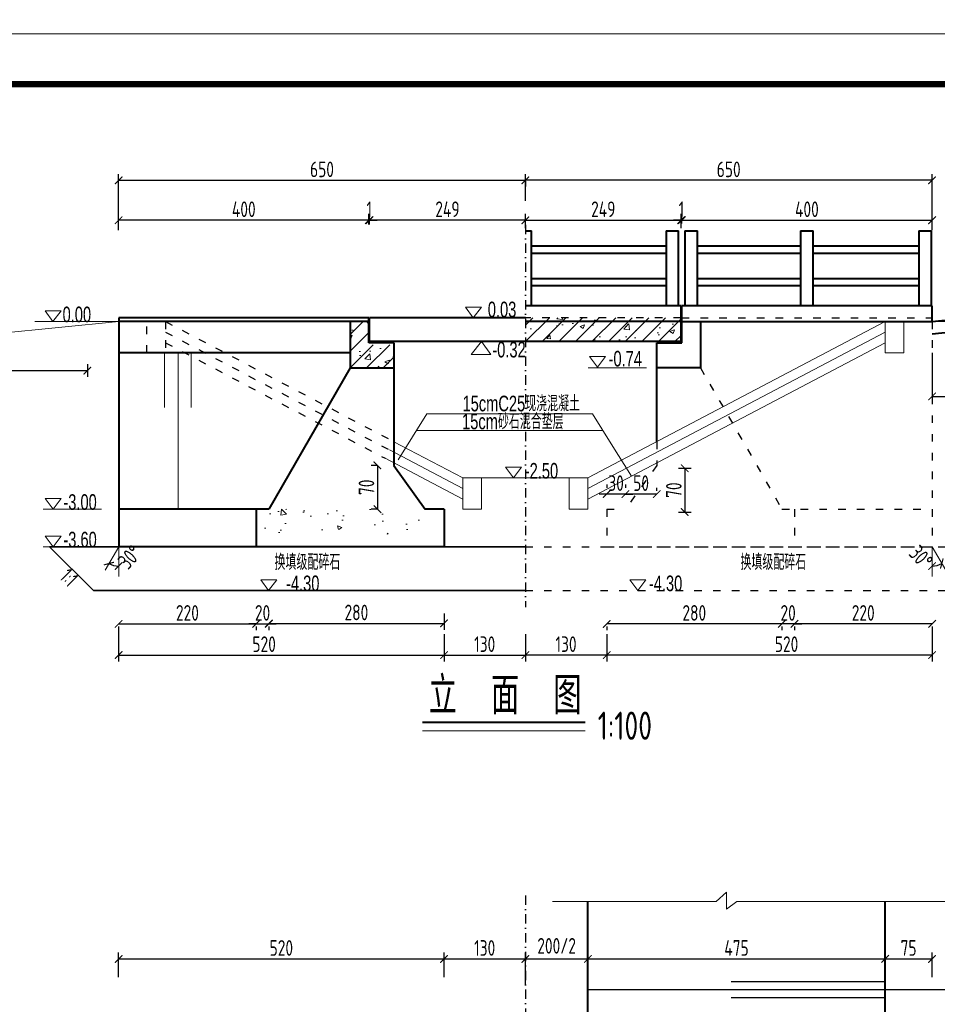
# Model space of a CAD drawing. Header units: inches. Extents: x 97745 to 142261, y 62673 to 100665.
# Tile 59 of 148: x 105169 to 106635, y 84368 to 85942. Entities that reach past the tile are written whole.
import ezdxf

# ---------------------------------------------------------------- set-up
doc = ezdxf.new("R2010")
doc.units = ezdxf.units.IN
doc.header["$MEASUREMENT"] = 0
doc.linetypes.add('ACAD_ISO03W100', pattern=[30, 12, -18])
doc.linetypes.add('DASHDOTX2', pattern=[2, 1, -0.5, 0, -0.5])
doc.layers.get('0').update_dxf_attribs({"lineweight": 15})
for name, color, linetype, lineweight in [('BM1', 7, 'Continuous', 15), ('文字', 7, 'Continuous', 20), ('栏杆', 5, 'Continuous', 40), ('粗实线', 7, 'Continuous', 35), ('细实线', 4, 'Continuous', 15), ('虚线', 2, 'ACAD_ISO03W100', 25), ('轮廓线', 1, 'Continuous', 40)]:
    doc.layers.add(name, color=color, linetype=linetype, lineweight=lineweight)
doc.layers.add('轴线', color=3, linetype='DASHDOTX2')
doc.styles.add('HZ', font='tssdeng.shx', dxfattribs={"width": 0.65, "bigfont": 'hztxt.shx'})
doc.styles.add('HZTXT', font='tssdeng.shx', dxfattribs={"width": 0.75, "bigfont": 'hztxt.shx'})
doc.styles.get("Standard").update_dxf_attribs({"font": 'hztxt_e.shx', "width": 0.7, "bigfont": 'hztxt.shx'})
doc.dimstyles.new('3', dxfattribs={"dimtxt": 25, "dimasz": 12, "dimexe": 10, "dimexo": 30, "dimgap": 5, "dimtad": 1, "dimdec": 0, "dimzin": 0, "dimdsep": 46, "dimtxsty": 'HZTXT', "dimblk": 'ARCHTICK', "dimcen": 0, "dimclrt": 7, "dimazin": 2, "dimtfac": 1, "dimtdec": 0, "dimtix": 1, "dimtmove": 2, "dimatfit": 3, "dimfxl": 250, "dimtolj": 1, "dimtzin": 0, "dimarcsym": 0})
doc.dimstyles.new('6', dxfattribs={"dimtxt": 25, "dimasz": 12, "dimexe": 10, "dimexo": 130, "dimgap": 5, "dimtad": 1, "dimdec": 0, "dimzin": 0, "dimdsep": 46, "dimtxsty": 'HZTXT', "dimblk": 'ARCHTICK', "dimcen": 0, "dimclrt": 7, "dimazin": 2, "dimtfac": 1, "dimtdec": 0, "dimtix": 1, "dimtmove": 2, "dimatfit": 3, "dimfxl": 250, "dimtolj": 1, "dimtzin": 0, "dimarcsym": 0})
pattern_1 = [(50, (82347.42, -38010.276), (71.726018, -6.275213), [7.5, -82.5]), (355, (82347.42, -38010.276), (-13.875133, 75.219213), [6, -66]), (100.4514, (82353.4, -38010.8), (57.85094, 68.943954), [6.37402, -70.11421]), (46.1842, (82347.42, -37990.276), (106.724105, -16.5519), [11.25, -123.75]), (96.6356, (82356.31, -37991.65), (93.46627, 97.41179), [9.56103, -105.1713]), (351.1842, (82347.42, -37990.28), (93.46619, 97.41186), [9, -99]), (21, (82357.42, -37995.276), (59.690705, -40.26189), [7.5, -82.5]), (326, (82357.42, -37995.276), (24.331533, 72.515005), [6, -66]), (71.4514, (82362.394, -37998.63), (84.022263, 32.25305), [6.37402, -70.11421]), (37.5, (82347.42, -38010.276), (1.2159855, 33.2893854), [0, -65.2, 0, -67, 0, -66.25]), (7.5, (82347.42, -38010.276), (26.306954, 39.441171), [0, -38.2, 0, -63.7, 0, -25.25]), (327.5, (82325.12, -38010.276), (53.3822436, -2.255487), [0, -25, 0, -78, 0, -103.5]), (317.5, (82315.12, -38010.276), (58.318617, 10.010498), [0, -32.5, 0, -51.8, 0, -73.5])]
pattern_2 = [(45, (82347.42, -38010.276), (-13.2582521, 13.2582521), [])]

# ---------------------------------------------------------------- blocks, each defined once
blk = doc.blocks.new('_ArchTick')
at = {"color": 0, "linetype": 'ByBlock', "const_width": 0.15}
blk.add_lwpolyline([(-0.5, -0.5), (0.5, 0.5)], dxfattribs=at)
blk = doc.blocks.new('*D317')
at = {"color": 0, "lineweight": -2, "transparency": 16777216}
for p, q in [((105726.8, 85614.7), (105726.8, 85631.7)), ((105727.8, 85614.7), (105727.8, 85631.7)), ((105726.8, 85621.7), (105714.8, 85621.7)), ((105726.8, 85621.7), (105727.8, 85621.7)), ((105727.8, 85621.7), (105739.8, 85621.7))]:
    blk.add_line(p, q, dxfattribs=at)
at = {"color": 0, "lineweight": -2, "transparency": 16777216, "xscale": 12, "yscale": 12, "zscale": 12}
blk.add_blockref('_ArchTick', (105726.8, 85621.7), dxfattribs=at)
at = {"color": 0, "lineweight": -2, "transparency": 16777216, "xscale": 12, "yscale": 12, "zscale": 12, "rotation": 180}
blk.add_blockref('_ArchTick', (105727.8, 85621.7), dxfattribs=at)
at = {"color": 7, "transparency": 16777216, "insert": (105727.3, 85639.2), "char_height": 25, "attachment_point": 5, "style": 'HZTXT'}
blk.add_mtext('\\A1;1', dxfattribs=at)
blk = doc.blocks.new('*D318')
at = {"color": 0, "lineweight": -2, "transparency": 16777216}
for p, q in [((106626.8, 85606), (106626.8, 85695.5)), ((106626.8, 85685.5), (105976.8, 85685.5)), ((105976.8, 85684), (105976.8, 85675.5))]:
    blk.add_line(p, q, dxfattribs=at)
at = {"color": 0, "lineweight": -2, "transparency": 16777216, "xscale": 12, "yscale": 12, "zscale": 12, "rotation": 180}
blk.add_blockref('_ArchTick', (105976.8, 85685.5), dxfattribs=at)
at = {"color": 0, "lineweight": -2, "transparency": 16777216, "xscale": 12, "yscale": 12, "zscale": 12}
blk.add_blockref('_ArchTick', (106626.8, 85685.5), dxfattribs=at)
at = {"color": 7, "transparency": 16777216, "insert": (106301.8, 85703), "char_height": 25, "attachment_point": 5, "style": 'HZTXT'}
blk.add_mtext('\\A1;650', dxfattribs=at)
blk = doc.blocks.new('三角形')
at = {"layer": '轮廓线', "color": 0, "lineweight": 20}
for p, q in [((24441.9, 199232.1), (24477.5, 199232.1)), ((24459.3, 199208.6), (24441.9, 199232.1)), ((24477.5, 199232.1), (24459.3, 199208.6))]:
    blk.add_line(p, q, dxfattribs=at)
blk = doc.blocks.new('*D319')
at = {"color": 0, "lineweight": -2}
for p, q in [((106626.8, 84976.3), (106406.8, 84976.3)), ((106406.8, 84972.3), (106406.8, 84966.3)), ((106626.8, 84972.3), (106626.8, 84966.3))]:
    blk.add_line(p, q, dxfattribs=at)
at = {"color": 0, "lineweight": -2, "xscale": 12, "yscale": 12, "zscale": 12, "rotation": 180}
blk.add_blockref('_ArchTick', (106406.8, 84976.3), dxfattribs=at)
at = {"color": 0, "lineweight": -2, "xscale": 12, "yscale": 12, "zscale": 12}
blk.add_blockref('_ArchTick', (106626.8, 84976.3), dxfattribs=at)
at = {"color": 7, "insert": (106516.8, 84993.8), "char_height": 25, "attachment_point": 5, "style": 'HZTXT'}
blk.add_mtext('\\A1;220', dxfattribs=at)
blk = doc.blocks.new('*D320')
at = {"color": 0, "lineweight": -2}
for p, q in [((106386.8, 84976.3), (106374.8, 84976.3)), ((106406.8, 84976.3), (106386.8, 84976.3)), ((106386.8, 84972.3), (106386.8, 84966.3)), ((106406.8, 84976.3), (106418.8, 84976.3)), ((106406.8, 84972.3), (106406.8, 84966.3))]:
    blk.add_line(p, q, dxfattribs=at)
at = {"color": 0, "lineweight": -2, "xscale": 12, "yscale": 12, "zscale": 12}
blk.add_blockref('_ArchTick', (106386.8, 84976.3), dxfattribs=at)
at = {"color": 0, "lineweight": -2, "xscale": 12, "yscale": 12, "zscale": 12, "rotation": 180}
blk.add_blockref('_ArchTick', (106406.8, 84976.3), dxfattribs=at)
at = {"color": 7, "insert": (106396.8, 84993.8), "char_height": 25, "attachment_point": 5, "style": 'HZTXT'}
blk.add_mtext('\\A1;20', dxfattribs=at)
blk = doc.blocks.new('*D321')
at = {"color": 0, "lineweight": -2}
for p, q in [((106386.8, 84976.3), (106106.8, 84976.3)), ((106106.8, 84972.3), (106106.8, 84966.3)), ((106386.8, 84972.3), (106386.8, 84966.3))]:
    blk.add_line(p, q, dxfattribs=at)
at = {"color": 0, "lineweight": -2, "xscale": 12, "yscale": 12, "zscale": 12, "rotation": 180}
blk.add_blockref('_ArchTick', (106106.8, 84976.3), dxfattribs=at)
at = {"color": 0, "lineweight": -2, "xscale": 12, "yscale": 12, "zscale": 12}
blk.add_blockref('_ArchTick', (106386.8, 84976.3), dxfattribs=at)
at = {"color": 7, "insert": (106246.8, 84993.8), "char_height": 25, "attachment_point": 5, "style": 'HZTXT'}
blk.add_mtext('\\A1;280', dxfattribs=at)
blk = doc.blocks.new('*D322')
at = {"color": 0, "lineweight": -2, "transparency": 16777216}
for p, q in [((106626.8, 84972.3), (106626.8, 84916.3)), ((106106.8, 84959.9), (106106.8, 84916.3)), ((106626.8, 84926.3), (106106.8, 84926.3))]:
    blk.add_line(p, q, dxfattribs=at)
at = {"color": 0, "lineweight": -2, "transparency": 16777216, "xscale": 12, "yscale": 12, "zscale": 12, "rotation": 180}
blk.add_blockref('_ArchTick', (106106.8, 84926.3), dxfattribs=at)
at = {"color": 0, "lineweight": -2, "transparency": 16777216, "xscale": 12, "yscale": 12, "zscale": 12}
blk.add_blockref('_ArchTick', (106626.8, 84926.3), dxfattribs=at)
at = {"color": 7, "transparency": 16777216, "insert": (106394.3, 84943.8), "char_height": 25, "attachment_point": 5, "style": 'HZTXT'}
blk.add_mtext('\\A1;520', dxfattribs=at)
blk = doc.blocks.new('*D323')
at = {"color": 0, "lineweight": -2}
for p, q in [((105326.8, 84976.3), (105546.5, 84976.3)), ((105326.8, 84972.3), (105326.8, 84966.3)), ((105546.5, 84972.3), (105546.5, 84966.3))]:
    blk.add_line(p, q, dxfattribs=at)
at = {"color": 0, "lineweight": -2, "xscale": 12, "yscale": 12, "zscale": 12, "rotation": 180}
blk.add_blockref('_ArchTick', (105326.8, 84976.3), dxfattribs=at)
at = {"color": 0, "lineweight": -2, "xscale": 12, "yscale": 12, "zscale": 12}
blk.add_blockref('_ArchTick', (105546.5, 84976.3), dxfattribs=at)
at = {"color": 7, "insert": (105436.7, 84993.8), "char_height": 25, "attachment_point": 5, "style": 'HZTXT'}
blk.add_mtext('\\A1;220', dxfattribs=at)
blk = doc.blocks.new('*D324')
at = {"color": 0, "lineweight": -2}
for p, q in [((105546.8, 84976.3), (105534.8, 84976.3)), ((105546.8, 84976.3), (105566.8, 84976.3)), ((105546.8, 84972.3), (105546.8, 84966.3)), ((105566.8, 84976.3), (105578.8, 84976.3)), ((105566.8, 84972.3), (105566.8, 84966.3))]:
    blk.add_line(p, q, dxfattribs=at)
at = {"color": 0, "lineweight": -2, "xscale": 12, "yscale": 12, "zscale": 12}
blk.add_blockref('_ArchTick', (105546.8, 84976.3), dxfattribs=at)
at = {"color": 0, "lineweight": -2, "xscale": 12, "yscale": 12, "zscale": 12, "rotation": 180}
blk.add_blockref('_ArchTick', (105566.8, 84976.3), dxfattribs=at)
at = {"color": 7, "insert": (105556.8, 84993.8), "char_height": 25, "attachment_point": 5, "style": 'HZTXT'}
blk.add_mtext('\\A1;20', dxfattribs=at)
blk = doc.blocks.new('*D325')
at = {"color": 0, "lineweight": -2}
for p, q in [((105846.8, 84993), (105846.8, 84967)), ((105566.8, 84977), (105846.8, 84977)), ((105566.8, 84971.6), (105566.8, 84967))]:
    blk.add_line(p, q, dxfattribs=at)
at = {"color": 0, "lineweight": -2, "xscale": 12, "yscale": 12, "zscale": 12, "rotation": 180}
blk.add_blockref('_ArchTick', (105566.8, 84977), dxfattribs=at)
at = {"color": 0, "lineweight": -2, "xscale": 12, "yscale": 12, "zscale": 12}
blk.add_blockref('_ArchTick', (105846.8, 84977), dxfattribs=at)
at = {"color": 7, "insert": (105706.8, 84994.5), "char_height": 25, "attachment_point": 5, "style": 'HZTXT'}
blk.add_mtext('\\A1;280', dxfattribs=at)
blk = doc.blocks.new('*D326')
at = {"color": 0, "lineweight": -2, "transparency": 16777216}
for p, q in [((105326.8, 84969.9), (105326.8, 84916.3)), ((105846.8, 84959.9), (105846.8, 84916.3)), ((105326.8, 84926.3), (105846.8, 84926.3))]:
    blk.add_line(p, q, dxfattribs=at)
at = {"color": 0, "lineweight": -2, "transparency": 16777216, "xscale": 12, "yscale": 12, "zscale": 12, "rotation": 180}
blk.add_blockref('_ArchTick', (105326.8, 84926.3), dxfattribs=at)
at = {"color": 0, "lineweight": -2, "transparency": 16777216, "xscale": 12, "yscale": 12, "zscale": 12}
blk.add_blockref('_ArchTick', (105846.8, 84926.3), dxfattribs=at)
at = {"color": 7, "transparency": 16777216, "insert": (105559.3, 84943.8), "char_height": 25, "attachment_point": 5, "style": 'HZTXT'}
blk.add_mtext('\\A1;520', dxfattribs=at)
blk = doc.blocks.new('*D327')
at = {"color": 0, "lineweight": -2, "transparency": 16777216}
for p, q in [((105326.8, 85614.7), (105326.8, 85631.7)), ((105726.8, 85614.7), (105726.8, 85631.7)), ((105726.8, 85621.7), (105326.8, 85621.7))]:
    blk.add_line(p, q, dxfattribs=at)
at = {"color": 0, "lineweight": -2, "transparency": 16777216, "xscale": 12, "yscale": 12, "zscale": 12, "rotation": 180}
blk.add_blockref('_ArchTick', (105326.8, 85621.7), dxfattribs=at)
at = {"color": 0, "lineweight": -2, "transparency": 16777216, "xscale": 12, "yscale": 12, "zscale": 12}
blk.add_blockref('_ArchTick', (105726.8, 85621.7), dxfattribs=at)
at = {"color": 7, "transparency": 16777216, "insert": (105526.8, 85639.2), "char_height": 25, "attachment_point": 5, "style": 'HZTXT'}
blk.add_mtext('\\A1;400', dxfattribs=at)
blk = doc.blocks.new('*D328')
at = {"color": 0, "lineweight": -2, "transparency": 16777216}
for p, q in [((105846.8, 84959.9), (105846.8, 84916.3)), ((105976.8, 84957.4), (105976.8, 84916.3)), ((105846.8, 84926.3), (105976.8, 84926.3))]:
    blk.add_line(p, q, dxfattribs=at)
at = {"color": 0, "lineweight": -2, "transparency": 16777216, "xscale": 12, "yscale": 12, "zscale": 12, "rotation": 180}
blk.add_blockref('_ArchTick', (105846.8, 84926.3), dxfattribs=at)
at = {"color": 0, "lineweight": -2, "transparency": 16777216, "xscale": 12, "yscale": 12, "zscale": 12}
blk.add_blockref('_ArchTick', (105976.8, 84926.3), dxfattribs=at)
at = {"color": 7, "transparency": 16777216, "insert": (105911.8, 84943.8), "char_height": 25, "attachment_point": 5, "style": 'HZTXT'}
blk.add_mtext('\\A1;130', dxfattribs=at)
blk = doc.blocks.new('*D329')
at = {"color": 0, "lineweight": -2, "transparency": 16777216}
for p, q in [((106226.8, 85616.6), (106226.8, 85631.7)), ((106626.8, 85609.2), (106626.8, 85631.7)), ((106226.8, 85621.7), (106626.8, 85621.7))]:
    blk.add_line(p, q, dxfattribs=at)
at = {"color": 0, "lineweight": -2, "transparency": 16777216, "xscale": 12, "yscale": 12, "zscale": 12, "rotation": 180}
blk.add_blockref('_ArchTick', (106226.8, 85621.7), dxfattribs=at)
at = {"color": 0, "lineweight": -2, "transparency": 16777216, "xscale": 12, "yscale": 12, "zscale": 12}
blk.add_blockref('_ArchTick', (106626.8, 85621.7), dxfattribs=at)
at = {"color": 7, "transparency": 16777216, "insert": (106426.8, 85639.2), "char_height": 25, "attachment_point": 5, "style": 'HZTXT'}
blk.add_mtext('\\A1;400', dxfattribs=at)
blk = doc.blocks.new('*D330')
at = {"color": 0, "lineweight": -2, "transparency": 16777216}
for p, q in [((105976.8, 84959.9), (105976.8, 84916.3)), ((106106.8, 84959.9), (106106.8, 84916.3)), ((106106.8, 84926.3), (105976.8, 84926.3))]:
    blk.add_line(p, q, dxfattribs=at)
at = {"color": 0, "lineweight": -2, "transparency": 16777216, "xscale": 12, "yscale": 12, "zscale": 12, "rotation": 180}
blk.add_blockref('_ArchTick', (105976.8, 84926.3), dxfattribs=at)
at = {"color": 0, "lineweight": -2, "transparency": 16777216, "xscale": 12, "yscale": 12, "zscale": 12}
blk.add_blockref('_ArchTick', (106106.8, 84926.3), dxfattribs=at)
at = {"color": 7, "transparency": 16777216, "insert": (106041.8, 84943.8), "char_height": 25, "attachment_point": 5, "style": 'HZTXT'}
blk.add_mtext('\\A1;130', dxfattribs=at)
blk = doc.blocks.new('*D331')
at = {"color": 0, "lineweight": -2, "transparency": 16777216}
for p, q in [((105326.8, 84411.4), (105326.8, 84450.6)), ((105846.8, 84411.4), (105846.8, 84450.6)), ((105326.8, 84440.6), (105846.8, 84440.6))]:
    blk.add_line(p, q, dxfattribs=at)
at = {"color": 0, "lineweight": -2, "transparency": 16777216, "xscale": 12, "yscale": 12, "zscale": 12, "rotation": 180}
blk.add_blockref('_ArchTick', (105326.8, 84440.6), dxfattribs=at)
at = {"color": 0, "lineweight": -2, "transparency": 16777216, "xscale": 12, "yscale": 12, "zscale": 12}
blk.add_blockref('_ArchTick', (105846.8, 84440.6), dxfattribs=at)
at = {"color": 7, "transparency": 16777216, "insert": (105586.8, 84458.1), "char_height": 25, "attachment_point": 5, "style": 'HZTXT'}
blk.add_mtext('\\A1;520', dxfattribs=at)
blk = doc.blocks.new('*D332')
at = {"color": 0, "lineweight": -2, "transparency": 16777216}
for p, q in [((105976.8, 84411.4), (105976.8, 84450.6)), ((106076.8, 84411.4), (106076.8, 84450.6)), ((105976.8, 84440.6), (106076.8, 84440.6))]:
    blk.add_line(p, q, dxfattribs=at)
at = {"color": 0, "lineweight": -2, "transparency": 16777216, "xscale": 12, "yscale": 12, "zscale": 12, "rotation": 180}
blk.add_blockref('_ArchTick', (105976.8, 84440.6), dxfattribs=at)
at = {"color": 0, "lineweight": -2, "transparency": 16777216, "xscale": 12, "yscale": 12, "zscale": 12}
blk.add_blockref('_ArchTick', (106076.8, 84440.6), dxfattribs=at)
at = {"color": 7, "transparency": 16777216, "insert": (106026.8, 84461.5), "char_height": 25, "attachment_point": 5, "style": 'HZTXT'}
blk.add_mtext('\\A1;200/2', dxfattribs=at)
blk = doc.blocks.new('*D333')
at = {"color": 0, "lineweight": -2, "transparency": 16777216}
for p, q in [((106076.8, 84411.4), (106076.8, 84450.6)), ((106551.8, 84411.4), (106551.8, 84450.6)), ((106076.8, 84440.6), (106551.8, 84440.6))]:
    blk.add_line(p, q, dxfattribs=at)
at = {"color": 0, "lineweight": -2, "transparency": 16777216, "xscale": 12, "yscale": 12, "zscale": 12, "rotation": 180}
blk.add_blockref('_ArchTick', (106076.8, 84440.6), dxfattribs=at)
at = {"color": 0, "lineweight": -2, "transparency": 16777216, "xscale": 12, "yscale": 12, "zscale": 12}
blk.add_blockref('_ArchTick', (106551.8, 84440.6), dxfattribs=at)
at = {"color": 7, "transparency": 16777216, "insert": (106314.3, 84458.1), "char_height": 25, "attachment_point": 5, "style": 'HZTXT'}
blk.add_mtext('\\A1;475', dxfattribs=at)
blk = doc.blocks.new('*D347')
at = {"color": 0, "lineweight": -2, "transparency": 16777216}
for p, q in [((106551.8, 84411.4), (106551.8, 84450.6)), ((106626.8, 84411.4), (106626.8, 84450.6)), ((106551.8, 84440.6), (106626.8, 84440.6))]:
    blk.add_line(p, q, dxfattribs=at)
at = {"color": 0, "lineweight": -2, "transparency": 16777216, "xscale": 12, "yscale": 12, "zscale": 12, "rotation": 180}
blk.add_blockref('_ArchTick', (106551.8, 84440.6), dxfattribs=at)
at = {"color": 0, "lineweight": -2, "transparency": 16777216, "xscale": 12, "yscale": 12, "zscale": 12}
blk.add_blockref('_ArchTick', (106626.8, 84440.6), dxfattribs=at)
at = {"color": 7, "transparency": 16777216, "insert": (106589.3, 84458.1), "char_height": 25, "attachment_point": 5, "style": 'HZTXT'}
blk.add_mtext('\\A1;75', dxfattribs=at)
blk = doc.blocks.new('*D293')
at = {"color": 0, "lineweight": -2, "transparency": 16777216}
for p, q in [((105976.8, 85609.2), (105976.8, 85631.7)), ((106225.8, 85609.2), (106225.8, 85631.7)), ((105976.8, 85621.7), (106225.8, 85621.7))]:
    blk.add_line(p, q, dxfattribs=at)
at = {"color": 0, "lineweight": -2, "transparency": 16777216, "xscale": 12, "yscale": 12, "zscale": 12, "rotation": 180}
blk.add_blockref('_ArchTick', (105976.8, 85621.7), dxfattribs=at)
at = {"color": 0, "lineweight": -2, "transparency": 16777216, "xscale": 12, "yscale": 12, "zscale": 12}
blk.add_blockref('_ArchTick', (106225.8, 85621.7), dxfattribs=at)
at = {"color": 7, "transparency": 16777216, "insert": (106101.3, 85639.2), "char_height": 25, "attachment_point": 5, "style": 'HZTXT'}
blk.add_mtext('\\A1;249', dxfattribs=at)
blk = doc.blocks.new('*D295')
at = {"color": 0, "lineweight": -2, "transparency": 16777216}
for p, q in [((105846.8, 84411.4), (105846.8, 84450.6)), ((105976.8, 84398.2), (105976.8, 84450.6)), ((105846.8, 84440.6), (105976.8, 84440.6))]:
    blk.add_line(p, q, dxfattribs=at)
at = {"color": 0, "lineweight": -2, "transparency": 16777216, "xscale": 12, "yscale": 12, "zscale": 12, "rotation": 180}
blk.add_blockref('_ArchTick', (105846.8, 84440.6), dxfattribs=at)
at = {"color": 0, "lineweight": -2, "transparency": 16777216, "xscale": 12, "yscale": 12, "zscale": 12}
blk.add_blockref('_ArchTick', (105976.8, 84440.6), dxfattribs=at)
at = {"color": 7, "transparency": 16777216, "insert": (105911.8, 84458.1), "char_height": 25, "attachment_point": 5, "style": 'HZTXT'}
blk.add_mtext('\\A1;130', dxfattribs=at)
blk = doc.blocks.new('*D297')
at = {"color": 0, "lineweight": -2, "transparency": 16777216}
for p, q in [((105727.8, 85614.7), (105727.8, 85631.7)), ((105976.8, 85614.7), (105976.8, 85631.7)), ((105976.8, 85621.7), (105727.8, 85621.7))]:
    blk.add_line(p, q, dxfattribs=at)
at = {"color": 0, "lineweight": -2, "transparency": 16777216, "xscale": 12, "yscale": 12, "zscale": 12, "rotation": 180}
blk.add_blockref('_ArchTick', (105727.8, 85621.7), dxfattribs=at)
at = {"color": 0, "lineweight": -2, "transparency": 16777216, "xscale": 12, "yscale": 12, "zscale": 12}
blk.add_blockref('_ArchTick', (105976.8, 85621.7), dxfattribs=at)
at = {"color": 7, "transparency": 16777216, "insert": (105852.3, 85639.2), "char_height": 25, "attachment_point": 5, "style": 'HZTXT'}
blk.add_mtext('\\A1;249', dxfattribs=at)
blk = doc.blocks.new('*D307')
at = {"color": 0, "lineweight": -2, "transparency": 16777216}
for p, q in [((105326.8, 85606), (105326.8, 85695.5)), ((105976.8, 85652.7), (105976.8, 85695.5)), ((105326.8, 85685.5), (105976.8, 85685.5))]:
    blk.add_line(p, q, dxfattribs=at)
at = {"color": 0, "lineweight": -2, "transparency": 16777216, "xscale": 12, "yscale": 12, "zscale": 12, "rotation": 180}
blk.add_blockref('_ArchTick', (105326.8, 85685.5), dxfattribs=at)
at = {"color": 0, "lineweight": -2, "transparency": 16777216, "xscale": 12, "yscale": 12, "zscale": 12}
blk.add_blockref('_ArchTick', (105976.8, 85685.5), dxfattribs=at)
at = {"color": 7, "transparency": 16777216, "insert": (105651.8, 85703), "char_height": 25, "attachment_point": 5, "style": 'HZTXT'}
blk.add_mtext('\\A1;650', dxfattribs=at)
blk = doc.blocks.new('*D311')
at = {"color": 0, "lineweight": -2, "transparency": 16777216}
for p, q in [((106225.8, 85616.6), (106225.8, 85631.7)), ((106226.8, 85616.6), (106226.8, 85631.7)), ((106225.8, 85621.7), (106213.8, 85621.7)), ((106226.8, 85621.7), (106225.8, 85621.7)), ((106226.8, 85621.7), (106238.8, 85621.7))]:
    blk.add_line(p, q, dxfattribs=at)
at = {"color": 0, "lineweight": -2, "transparency": 16777216, "xscale": 12, "yscale": 12, "zscale": 12}
blk.add_blockref('_ArchTick', (106225.8, 85621.7), dxfattribs=at)
at = {"color": 0, "lineweight": -2, "transparency": 16777216, "xscale": 12, "yscale": 12, "zscale": 12, "rotation": 180}
blk.add_blockref('_ArchTick', (106226.8, 85621.7), dxfattribs=at)
at = {"color": 7, "transparency": 16777216, "insert": (106226.3, 85639.2), "char_height": 25, "attachment_point": 5, "style": 'HZTXT'}
blk.add_mtext('\\A1;1', dxfattribs=at)
blk = doc.blocks.new('*D312')
at = {"color": 0, "lineweight": -2, "transparency": 16777216}
for p, q in [((106136.8, 85199), (106136.8, 85193.8)), ((106186.8, 85189), (106186.8, 85193.8)), ((106186.8, 85183.8), (106136.8, 85183.8))]:
    blk.add_line(p, q, dxfattribs=at)
at = {"color": 0, "lineweight": -2, "transparency": 16777216, "xscale": 12, "yscale": 12, "zscale": 12, "rotation": 180}
blk.add_blockref('_ArchTick', (106136.8, 85183.8), dxfattribs=at)
at = {"color": 0, "lineweight": -2, "transparency": 16777216, "xscale": 12, "yscale": 12, "zscale": 12}
blk.add_blockref('_ArchTick', (106186.8, 85183.8), dxfattribs=at)
at = {"color": 7, "transparency": 16777216, "insert": (106161.8, 85201.3), "char_height": 25, "attachment_point": 5, "style": 'HZTXT'}
blk.add_mtext('\\A1;50', dxfattribs=at)
blk = doc.blocks.new('*D313')
at = {"color": 0, "lineweight": -2, "transparency": 16777216}
for p, q in [((106106.8, 85199), (106106.8, 85193.8)), ((106136.8, 85199), (106136.8, 85193.8)), ((106106.8, 85183.8), (106094.8, 85183.8)), ((106136.8, 85183.8), (106106.8, 85183.8)), ((106136.8, 85183.8), (106148.8, 85183.8))]:
    blk.add_line(p, q, dxfattribs=at)
at = {"color": 0, "lineweight": -2, "transparency": 16777216, "xscale": 12, "yscale": 12, "zscale": 12}
blk.add_blockref('_ArchTick', (106106.8, 85183.8), dxfattribs=at)
at = {"color": 0, "lineweight": -2, "transparency": 16777216, "xscale": 12, "yscale": 12, "zscale": 12, "rotation": 180}
blk.add_blockref('_ArchTick', (106136.8, 85183.8), dxfattribs=at)
at = {"color": 7, "transparency": 16777216, "insert": (106121.8, 85201.3), "char_height": 25, "attachment_point": 5, "style": 'HZTXT'}
blk.add_mtext('\\A1;30', dxfattribs=at)
blk = doc.blocks.new('*D314')
at = {"color": 0, "lineweight": -2, "transparency": 16777216}
for p, q in [((105740.4, 85229.7), (105730.4, 85229.7)), ((105740.4, 85229.7), (105740.4, 85159.7)), ((105740.4, 85159.7), (105730.4, 85159.7))]:
    blk.add_line(p, q, dxfattribs=at)
at = {"color": 0, "lineweight": -2, "transparency": 16777216, "xscale": 12, "yscale": 12, "zscale": 12}
for p, rotation in [((105740.4, 85229.7), 90), ((105740.4, 85159.7), 270)]:
    blk.add_blockref('_ArchTick', p, dxfattribs=dict(at, rotation=rotation))
at = {"color": 7, "transparency": 16777216, "insert": (105722.9, 85194.7), "char_height": 25, "attachment_point": 5, "rotation": 90, "style": 'HZTXT'}
blk.add_mtext('\\A1;70', dxfattribs=at)
blk = doc.blocks.new('*D315')
at = {"color": 0, "lineweight": -2, "transparency": 16777216}
for p, q in [((106221.6, 85225.1), (106241.6, 85225.1)), ((106231.6, 85225.1), (106231.6, 85155.1)), ((106221.6, 85155.1), (106241.6, 85155.1))]:
    blk.add_line(p, q, dxfattribs=at)
at = {"color": 0, "lineweight": -2, "transparency": 16777216, "xscale": 12, "yscale": 12, "zscale": 12}
for p, rotation in [((106231.6, 85225.1), 90), ((106231.6, 85155.1), 270)]:
    blk.add_blockref('_ArchTick', p, dxfattribs=dict(at, rotation=rotation))
at = {"color": 7, "transparency": 16777216, "insert": (106214.1, 85190.1), "char_height": 25, "attachment_point": 5, "rotation": 90, "style": 'HZTXT'}
blk.add_mtext('\\A1;70', dxfattribs=at)
blk = doc.blocks.new('*D464')
at = {"color": 0, "lineweight": -2, "transparency": 16777216}
blk.add_arc((105326.8, 85099.7), 31.1, 240, 270, dxfattribs=at)
at = {"color": 0, "lineweight": -2, "transparency": 16777216, "xscale": 12, "yscale": 12, "zscale": 12}
for p, rotation in [((105311.3, 85072.7), 149.9999999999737), ((105326.8, 85068.6), 3.677058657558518e-12)]:
    blk.add_blockref('_ArchTick', p, dxfattribs=dict(at, rotation=rotation))
at = {"color": 7, "transparency": 16777216, "insert": (105344.6, 85083.1), "char_height": 25, "attachment_point": 5, "rotation": 47.0299, "style": 'HZTXT'}
blk.add_mtext('\\A1;30°', dxfattribs=at)
blk = doc.blocks.new('*D465')
at = {"color": 0, "lineweight": -2, "transparency": 16777216}
blk.add_arc((106626.8, 85099.7), 31.1, 270, 300, dxfattribs=at)
at = {"color": 0, "lineweight": -2, "transparency": 16777216, "xscale": 12, "yscale": 12, "zscale": 12}
for p, rotation in [((106626.8, 85068.6), 180.000000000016), ((106642.4, 85072.7), 30.00000000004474)]:
    blk.add_blockref('_ArchTick', p, dxfattribs=dict(at, rotation=rotation))
at = {"color": 7, "transparency": 16777216, "insert": (106609.1, 85083.1), "char_height": 25, "attachment_point": 5, "rotation": 312.9701, "style": 'HZTXT'}
blk.add_mtext('\\A1;30°', dxfattribs=at)
blk = doc.blocks.new('*D2136')
at = {"color": 0, "lineweight": -2}
for p, q in [((106626.8, 85409.7), (106626.8, 85329.9)), ((107126.8, 85409.7), (107126.8, 85329.9)), ((106626.8, 85339.9), (107126.8, 85339.9))]:
    blk.add_line(p, q, dxfattribs=at)
at = {"color": 0, "lineweight": -2, "xscale": 12, "yscale": 12, "zscale": 12, "rotation": 180}
blk.add_blockref('_ArchTick', (106626.8, 85339.9), dxfattribs=at)
at = {"color": 0, "lineweight": -2, "xscale": 12, "yscale": 12, "zscale": 12}
blk.add_blockref('_ArchTick', (107126.8, 85339.9), dxfattribs=at)
at = {"color": 7, "insert": (106876.8, 85357.4), "char_height": 25, "attachment_point": 5, "style": 'HZTXT'}
blk.add_mtext('\\A1;500', dxfattribs=at)
blk = doc.blocks.new('*D2135')
at = {"color": 0, "lineweight": -2}
for p, q in [((105276.8, 85391.5), (105276.8, 85371.3)), ((104776.8, 85388), (104776.8, 85371.3)), ((104776.8, 85381.3), (105276.8, 85381.3))]:
    blk.add_line(p, q, dxfattribs=at)
at = {"color": 0, "lineweight": -2, "xscale": 12, "yscale": 12, "zscale": 12, "rotation": 180}
blk.add_blockref('_ArchTick', (104776.8, 85381.3), dxfattribs=at)
at = {"color": 0, "lineweight": -2, "xscale": 12, "yscale": 12, "zscale": 12}
blk.add_blockref('_ArchTick', (105276.8, 85381.3), dxfattribs=at)
at = {"color": 7, "insert": (105026.8, 85398.8), "char_height": 25, "attachment_point": 5, "style": 'HZTXT'}
blk.add_mtext('\\A1;500', dxfattribs=at)

msp = doc.modelspace()

# ---------------------------------------------------------------- hatches: boundary and pattern name
h = msp.add_hatch()
h.set_pattern_fill('ANSI31', color=256, scale=150, style=0)
h.set_pattern_definition(pattern_2)
h.paths.add_polyline_path([(105696.826, 85385.665), (105766.826, 85385.665), (105766.826, 85422.665), (105726.826, 85422.665), (105726.826, 85459.665), (105696.826, 85459.665)])
h = msp.add_hatch()
h.set_pattern_fill('AR-CONC', color=256, scale=10, style=0)
h.set_pattern_definition(pattern_1)
h.paths.add_polyline_path([(105696.826, 85385.665), (105766.826, 85385.665), (105766.826, 85422.665), (105726.826, 85422.665), (105726.826, 85459.665), (105696.826, 85459.665)])
h = msp.add_hatch()
h.set_pattern_fill('AR-CONC', color=256, scale=10, style=0)
h.set_pattern_definition(pattern_1)
h.paths.add_polyline_path([(105976.826, 85427.665), (106225.826, 85427.665), (106225.826, 85465.595), (105976.826, 85465.595)])
h = msp.add_hatch()
h.set_pattern_fill('ANSI31', color=256, scale=150, style=0)
h.set_pattern_definition(pattern_2)
h.paths.add_polyline_path([(105976.826, 85427.665), (106225.826, 85427.665), (106225.826, 85465.595), (105976.826, 85465.595)])
h = msp.add_hatch()
h.set_pattern_fill('AR-CONC', color=256, scale=10, style=0)
h.set_pattern_definition([(130, (196855.37, -115017.823), (-71.726018, -6.275213), [7.5, -82.5]), (185, (196855.37, -115017.82), (13.875133, 75.219213), [6, -66]), (79.5486, (196849.39, -115018.346), (-57.850938, 68.943954), [6.37402, -70.11421]), (133.8158, (196855.37, -114997.82), (-106.724105, -16.5519), [11.25, -123.75]), (83.3644, (196846.48, -114999.2), (-93.46627, 97.411787), [9.56103, -105.1713]), (188.8158, (196855.37, -114997.82), (-93.466195, 97.41186), [9, -99]), (159, (196845.37, -115002.823), (-59.690705, -40.261889), [7.5, -82.5]), (214, (196845.37, -115002.82), (-24.331533, 72.515005), [6, -66]), (108.5486, (196840.395, -115006.18), (-84.022263, 32.25305), [6.37402, -70.11421]), (142.5, (196855.37, -115017.823), (-1.2159855, 33.2893854), [0, -65.2, 0, -67, 0, -66.25]), (172.5, (196855.37, -115017.823), (-26.306954, 39.441171), [0, -38.2, 0, -63.7, 0, -25.25]), (212.5, (196877.67, -115017.823), (-53.3822436, -2.2554872), [0, -25, 0, -78, 0, -103.5]), (222.5, (196887.67, -115017.823), (-58.318617, 10.010498), [0, -32.5, 0, -51.8, 0, -73.5])])
h.paths.add_polyline_path([(105556.528, 85119.668), (105806.826, 85119.668), (105806.826, 85159.668), (105556.528, 85159.668)])

# ---------------------------------------------------------------- linework, layer by layer
for p, q in [((105401.826, 85459.665), (105193.092, 85459.665)), ((106551.826, 85459.665), (106076.826, 85209.665)), ((106551.826, 85459.665), (106723.686, 85459.665)), ((106551.826, 85442.714), (106076.826, 85192.714)), ((105906.927, 85427.665), (105889.945, 85406.739)), ((105921.782, 85406.739), (105906.927, 85427.665)), ((106551.826, 85425.764), (106076.826, 85175.764)), ((105400.278, 85409.665), (105400.278, 85322.212)), ((105421.789, 85409.665), (105421.789, 85159.668)), ((105442.492, 85409.665), (105442.492, 85322.212)), ((105889.945, 85406.739), (105921.782, 85406.739)), ((106170.641, 85385.665), (106077.374, 85385.665)), ((105766.826, 85267.56), (105876.826, 85209.665)), ((105759.84, 85254.286), (105876.826, 85192.714)), ((105752.854, 85241.012), (105876.826, 85175.764)), ((105976.826, 85209.665), (105876.826, 85209.665)), ((105976.826, 85209.665), (106076.826, 85209.665)), ((105299.261, 85159.668), (105205.994, 85159.668)), ((105299.261, 85099.668), (105205.994, 85099.668)), ((105326.826, 85099.668), (105305.014, 85061.888)), ((105326.826, 85099.668), (105326.826, 85051.964)), ((106626.826, 85099.668), (106648.638, 85061.888)), ((106626.826, 85099.668), (106626.826, 85051.964)), ((106281.931, 84532.333), (106298.26, 84547.295)), ((106298.26, 84547.295), (106298.26, 84519.927)), ((106020.021, 84532.333), (106281.931, 84532.333)), ((106298.26, 84519.927), (106314.628, 84532.333)), ((106314.628, 84532.333), (107218.426, 84532.333))]:
    msp.add_line(p, q)
at = {"ltscale": 2}
msp.add_line((105812.256, 84805.156), (106072.579, 84805.156), dxfattribs=at)
at = {"lineweight": -3}
for p, q in [((106551.826, 84404.069), (106305.752, 84404.069)), ((106551.826, 84391.027), (106076.826, 84391.027)), ((107126.826, 84390.987), (106551.826, 84390.987)), ((106551.826, 84378.607), (106305.752, 84378.607))]:
    msp.add_line(p, q, dxfattribs=at)
at = {"layer": 'BM1'}
for p, q in [((104826.826, 85409.665), (105326.826, 85459.665)), ((106551.826, 85459.665), (106551.826, 85409.665)), ((106581.826, 85409.665), (106581.826, 85459.665)), ((106551.826, 85409.665), (106581.826, 85409.665)), ((105773.703, 85238.739), (105819.485, 85311.991)), ((106084.167, 85311.991), (105819.485, 85311.991)), ((106114.049, 85264.179), (106084.167, 85311.991)), ((106100.907, 85285.207), (105802.745, 85285.207)), ((106146.417, 85212.39), (106114.049, 85264.179)), ((105876.826, 85209.665), (105876.826, 85159.665)), ((105906.826, 85159.665), (105906.826, 85209.665)), ((106046.826, 85159.665), (106046.826, 85209.665)), ((106076.826, 85209.665), (106076.826, 85159.665)), ((105876.826, 85159.665), (105906.826, 85159.665)), ((106076.826, 85159.665), (106046.826, 85159.665))]:
    msp.add_line(p, q, dxfattribs=at)
at = {"layer": 'BM1', "const_width": 1}
for points in [[(103708.27, 88919.854), (107951.098, 88919.854), (107951.098, 85919.551), (103708.27, 85919.551), (103708.27, 88919.854)], [(103708.27, 85919.551), (107951.098, 85919.551), (107951.098, 82919.248), (103708.27, 82919.248), (103708.27, 85919.551)]]:
    msp.add_lwpolyline(points, dxfattribs=at)
at = {"layer": 'BM1'}
for points in [[(103708.27, 88919.854), (107951.098, 88919.854), (107951.098, 85919.551), (103708.27, 85919.551)], [(103708.27, 85919.551), (107951.098, 85919.551), (107951.098, 82919.248), (103708.27, 82919.248)]]:
    msp.add_lwpolyline(points, close=True, dxfattribs=at)
at = {"layer": 'BM1', "color": 0, "linetype": 'Continuous', "const_width": 9.999}
msp.add_lwpolyline([(103876.114, 82969.243), (103876.114, 85839.25), (107901.103, 85839.25), (107901.103, 82969.243)], close=True, dxfattribs=at)
at = {"layer": '栏杆'}
for p, q in [((105976.826, 85604.665), (105986.826, 85604.665)), ((105986.826, 85484.665), (105986.826, 85604.665)), ((106201.826, 85604.665), (106201.826, 85484.665)), ((106201.826, 85604.665), (106221.826, 85604.665)), ((106221.826, 85484.665), (106221.826, 85604.665)), ((106231.826, 85604.665), (106231.826, 85484.665)), ((106231.826, 85604.665), (106251.826, 85604.665)), ((106251.826, 85484.665), (106251.826, 85604.665)), ((106416.826, 85604.665), (106416.826, 85484.665)), ((106416.826, 85604.665), (106436.826, 85604.665)), ((106436.826, 85484.665), (106436.826, 85604.665)), ((106605.682, 85604.665), (106605.682, 85484.665)), ((106605.682, 85604.665), (106625.682, 85604.665)), ((106625.682, 85484.665), (106625.682, 85604.665)), ((105986.826, 85580.665), (106201.826, 85580.665)), ((106251.826, 85580.665), (106416.826, 85580.665)), ((106436.826, 85580.665), (106605.682, 85580.665)), ((106201.826, 85568.665), (105986.826, 85568.665)), ((106416.826, 85568.665), (106251.826, 85568.665)), ((106605.682, 85568.665), (106436.826, 85568.665)), ((105986.826, 85528.665), (106201.826, 85528.665)), ((106201.826, 85516.665), (105986.826, 85516.665)), ((106251.826, 85528.665), (106416.826, 85528.665)), ((106416.826, 85516.665), (106251.826, 85516.665)), ((106436.826, 85528.665), (106605.682, 85528.665)), ((106605.682, 85516.665), (106436.826, 85516.665))]:
    msp.add_line(p, q, dxfattribs=at)
at = {"layer": '粗实线'}
for p, q in [((105976.826, 85099.668), (105216.412, 85099.668)), ((105216.412, 85099.668), (105286.412, 85029.668)), ((105976.826, 85029.668), (105286.412, 85029.668))]:
    msp.add_line(p, q, dxfattribs=at)
at = {"layer": '虚线'}
for p, q in [((105371.826, 85409.665), (105371.826, 85459.665)), ((105401.826, 85459.665), (105766.826, 85267.56)), ((105401.826, 85459.665), (105401.826, 85409.665)), ((106225.826, 85465.595), (105976.826, 85465.595)), ((106226.826, 85465.595), (106626.826, 85465.595)), ((106626.826, 85459.665), (106626.826, 85099.668)), ((105401.826, 85442.714), (105759.84, 85254.286)), ((105401.826, 85425.764), (105752.854, 85241.012)), ((105401.826, 85409.665), (105371.826, 85409.665)), ((106256.826, 85385.665), (106386.826, 85159.668)), ((106186.826, 85368.668), (106186.826, 85369.665)), ((106186.826, 85267.56), (106186.826, 85229.668)), ((106186.826, 85229.668), (106136.826, 85159.668)), ((106106.826, 85159.668), (106106.826, 85099.668)), ((106106.826, 85159.668), (106136.826, 85159.668)), ((106386.826, 85159.668), (106626.826, 85159.668)), ((106406.826, 85159.668), (106406.826, 85099.668)), ((105976.826, 85099.668), (106737.241, 85099.668)), ((106106.826, 85099.668), (106626.826, 85099.668)), ((105976.826, 85029.668), (106667.241, 85029.668))]:
    msp.add_line(p, q, dxfattribs=at)
at = {"layer": '轮廓线'}
for p, q in [((106626.826, 85459.665), (107126.826, 85509.665)), ((106225.826, 85484.665), (105976.826, 85484.665)), ((106225.826, 85427.665), (106225.826, 85484.665)), ((106226.826, 85425.665), (106226.826, 85484.665)), ((106626.826, 85484.665), (106226.826, 85484.665)), ((107126.826, 85489.665), (106626.826, 85439.665)), ((106626.826, 85459.665), (106626.826, 85484.665)), ((105726.826, 85465.595), (105326.826, 85465.595)), ((105326.826, 85465.595), (105326.826, 85099.668)), ((105696.826, 85459.665), (105326.826, 85459.665)), ((105726.826, 85459.665), (105696.826, 85459.665)), ((105696.826, 85459.665), (105696.826, 85385.665)), ((105726.826, 85425.665), (105726.826, 85465.595)), ((105727.826, 85427.665), (105727.826, 85465.665)), ((105976.826, 85465.595), (105727.826, 85465.595)), ((106225.826, 85459.665), (105976.826, 85459.665)), ((106226.826, 85459.665), (106626.826, 85459.665)), ((106256.826, 85459.665), (106256.826, 85385.665)), ((105766.826, 85425.665), (105726.826, 85425.665)), ((106225.826, 85427.665), (105727.826, 85427.665)), ((105766.826, 85425.665), (105766.826, 85229.668)), ((106186.826, 85381.665), (106186.826, 85425.665)), ((106186.826, 85425.665), (106226.826, 85425.665)), ((105696.826, 85409.665), (105326.826, 85409.665)), ((105696.826, 85385.665), (105566.826, 85159.668)), ((105696.826, 85385.665), (105766.826, 85385.665)), ((106256.826, 85385.665), (106186.826, 85385.665)), ((106186.826, 85267.56), (106186.826, 85381.665)), ((105766.826, 85229.668), (105816.826, 85159.668)), ((105566.826, 85159.668), (105326.826, 85159.668)), ((105546.826, 85159.668), (105546.826, 85099.668)), ((105846.826, 85159.668), (105816.826, 85159.668)), ((105846.826, 85159.668), (105846.826, 85099.668)), ((105846.826, 85099.668), (105326.826, 85099.668)), ((106076.826, 84261.188), (106076.826, 84532.333)), ((106551.826, 84261.188), (106551.826, 84532.333))]:
    msp.add_line(p, q, dxfattribs=at)
at = {"layer": '轮廓线', "color": 0, "lineweight": 20}
for p, q in [((105209.128, 85476.605), (105234.803, 85476.605)), ((105221.673, 85459.665), (105209.128, 85476.605)), ((105234.803, 85476.605), (105221.673, 85459.665)), ((105881.058, 85482.535), (105906.733, 85482.535)), ((105893.603, 85465.595), (105881.058, 85482.535)), ((105906.733, 85482.535), (105893.603, 85465.595))]:
    msp.add_line(p, q, dxfattribs=at)
at = {"layer": '轮廓线', "ltscale": 2}
msp.add_line((105812.256, 84818.921), (106072.579, 84818.921), dxfattribs=at)
at = {"layer": '轴线', "ltscale": 15}
for p, q in [((105976.826, 85614.504), (105976.826, 85002.983)), ((105976.826, 84542.075), (105976.826, 84011.188))]:
    msp.add_line(p, q, dxfattribs=at)

# ---------------------------------------------------------------- block references
at = {"xscale": 0.7200000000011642, "yscale": 0.7200000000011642, "zscale": 0.7200000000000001}
for p in [(88481.285, -58043.493), (88347.075, -58220.493), (87611.362, -58270.49), (87611.362, -58330.49), (87955.787, -58400.49), (88545.725, -58400.49)]:
    msp.add_blockref('三角形', p, dxfattribs=at)

# ---------------------------------------------------------------- texts
at = {"width": 0.7}
for s, p in [('0.03', (105916.824, 85466.471)), ('0.00', (105237.202, 85458.541)), ('-0.32', (105924.022, 85402.259)), ('-0.74', (106109.841, 85387.798)), ('15cmC25现浇混凝土', (105876.432, 85316.099)), ('15cm砂石混合垫层', (105875.685, 85287.42)), ('-2.50', (105975.873, 85208.541)), ('-3.00', (105238.461, 85158.544)), ('-3.60', (105238.461, 85098.544)), ('-4.30', (105594.341, 85028.544)), ('-4.30', (106174.279, 85028.544))]:
    msp.add_text(s, height=25, dxfattribs=at).set_placement(p)
at = {"layer": '文字', "style": 'HZTXT', "width": 0.75}
for s, height, p in [('立  面  图', 60, (105822.369, 84831.692)), ('1:100', 45, (106092.473, 84790.95))]:
    msp.add_text(s, height=height, dxfattribs=at).set_placement(p)
at = {"layer": '细实线', "style": 'HZ', "width": 0.7}
for p in [(105575.961, 85062.497), (106320.631, 85062.497)]:
    msp.add_text('换填级配碎石', height=25, dxfattribs=at).set_placement(p)
msp.add_text('1:1', height=25, rotation=315, dxfattribs=at).set_placement((105230.797, 85049.407))

# ---------------------------------------------------------------- dimensions: what is measured, and where the dimension line sits
for base, p1, p2, dimstyle, picture, middle in [((105976.826, 85685.54), (105326.826, 85576.026), (105976.826, 85622.664), '3', '*D307', (105651.826, 85703.04)), ((105727.826, 85621.689), (105726.826, 85484.665), (105727.826, 85484.665), '6', '*D317', (105727.326, 85639.189)), ((106106.826, 85183.769), (106136.826, 85169.011), (106106.826, 85169.011), '3', '*D313', (106121.826, 85201.269)), ((106136.826, 85183.769), (106186.826, 85159.011), (106136.826, 85169.011), '3', '*D312', (106161.826, 85201.269)), ((106106.826, 84976.279), (106386.826, 85002.307), (106106.826, 85002.307), '3', '*D321', (106246.826, 84993.779)), ((106386.826, 84976.279), (106406.826, 85002.307), (106386.826, 85002.307), '3', '*D320', (106396.826, 84993.779)), ((106406.826, 84976.279), (106626.826, 85002.307), (106406.826, 85002.307), '3', '*D319', (106516.826, 84993.779)), ((105976.826, 84926.296), (106106.826, 84989.855), (105976.826, 84989.855), '3', '*D330', (106041.826, 84943.796))]:
    dim = msp.add_linear_dim(base=base, p1=p1, p2=p2, angle=180, dimstyle=dimstyle)
    dim.commit()
    dim.dimension.update_dxf_attribs({"geometry": picture, "text_midpoint": middle})
for base, p1, p2, dimstyle, picture, middle in [((105976.826, 85685.54), (106626.826, 85576.026), (105976.826, 85714.025), '3', '*D318', (106301.826, 85703.04)), ((105326.826, 85621.689), (105726.826, 85484.665), (105326.826, 85484.665), '6', '*D327', (105526.826, 85639.189)), ((105727.826, 85621.689), (105976.826, 85484.665), (105727.826, 85484.665), '6', '*D297', (105852.326, 85639.189)), ((106225.826, 85621.689), (105976.826, 85579.226), (106225.826, 85579.226), '3', '*D293', (106101.326, 85639.189)), ((106626.826, 85621.689), (106226.826, 85586.62), (106626.826, 85579.226), '3', '*D329', (106426.826, 85639.189)), ((105276.826, 85381.274), (104776.826, 85518.029), (105276.826, 85521.473), '6', '*D2135', (105026.826, 85398.774)), ((107126.826, 85339.943), (106626.826, 85439.665), (107126.826, 85439.665), '3', '*D2136', (106876.826, 85357.443)), ((105846.826, 84977.013), (105566.826, 85001.573), (105846.826, 85023.042), '3', '*D325', (105706.826, 84994.513)), ((105546.528, 84976.279), (105326.826, 85002.307), (105546.528, 85002.307), '3', '*D323', (105436.677, 84993.779)), ((105566.826, 84976.279), (105546.826, 85002.307), (105566.826, 85002.307), '3', '*D324', (105556.826, 84993.779)), ((105976.826, 84926.296), (105846.826, 84989.855), (105976.826, 84987.402), '3', '*D328', (105911.826, 84943.796)), ((105846.826, 84440.589), (105326.826, 84381.371), (105846.826, 84381.371), '3', '*D331', (105586.826, 84458.089)), ((105976.826, 84440.589), (105846.826, 84381.371), (105976.826, 84368.175), '3', '*D295', (105911.826, 84458.089)), ((106551.826, 84440.589), (106076.826, 84381.371), (106551.826, 84381.371), '3', '*D333', (106314.326, 84458.089)), ((106626.826, 84440.589), (106551.826, 84381.371), (106626.826, 84381.371), '3', '*D347', (106589.326, 84458.089))]:
    dim = msp.add_linear_dim(base=base, p1=p1, p2=p2, dimstyle=dimstyle)
    dim.commit()
    dim.dimension.update_dxf_attribs({"geometry": picture, "text_midpoint": middle})
dim = msp.add_linear_dim(base=(106225.826, 85621.689), p1=(106226.826, 85586.62), p2=(106225.826, 85586.62), dimstyle='3', override={"dimfxl": 10, "dimfxlon": 1})
dim.commit()
dim.dimension.update_dxf_attribs({"geometry": '*D311', "text_midpoint": (106226.326, 85639.189)})
for base, p1, p2, picture, middle in [((105740.446, 85159.668), (105763.282, 85229.668), (105763.282, 85159.668), '*D314', (105722.946, 85194.668)), ((106231.551, 85155.052), (106186.826, 85225.052), (106186.826, 85155.052), '*D315', (106214.051, 85190.052))]:
    dim = msp.add_linear_dim(base=base, p1=p1, p2=p2, angle=90, dimstyle='3', override={"dimfxl": 10, "dimfxlon": 1})
    dim.commit()
    dim.dimension.update_dxf_attribs({"geometry": picture, "text_midpoint": middle})
for base, line1, line2, picture, middle in [((105316.187, 85070.437), ((105326.826, 85099.668), (105326.826, 85051.964)), ((105326.826, 85099.668), (105305.014, 85061.888)), '*D464', (105344.56, 85083.148)), ((106637.465, 85070.437), ((106626.826, 85099.668), (106626.826, 85051.964)), ((106626.826, 85099.668), (106648.638, 85061.888)), '*D465', (106609.092, 85083.148))]:
    dim = msp.add_angular_dim_2l(base=base, line1=line1, line2=line2, dimstyle='3')
    dim.commit()
    dim.dimension.update_dxf_attribs({"geometry": picture, "text_midpoint": middle, "dimtype": 162})
dim = msp.add_linear_dim(base=(105846.826, 84926.296), p1=(105326.826, 84999.855), p2=(105846.826, 84989.855), dimstyle='3')
dim.commit()
dim.dimension.update_dxf_attribs({"geometry": '*D326', "text_midpoint": (105559.326, 84943.796), "dimtype": 160})
dim = msp.add_linear_dim(base=(106106.826, 84926.296), p1=(106626.826, 85002.307), p2=(106106.826, 84989.855), angle=180, dimstyle='3')
dim.commit()
dim.dimension.update_dxf_attribs({"geometry": '*D322', "text_midpoint": (106394.326, 84943.796), "dimtype": 160})
dim = msp.add_linear_dim(base=(106076.826, 84440.589), p1=(105976.826, 84381.371), p2=(106076.826, 84381.371), text='<>/2', dimstyle='3', override={"dimlfac": 2})
dim.commit()
dim.dimension.update_dxf_attribs({"geometry": '*D332', "text_midpoint": (106026.826, 84461.454)})

doc.saveas('drawing.dxf')
